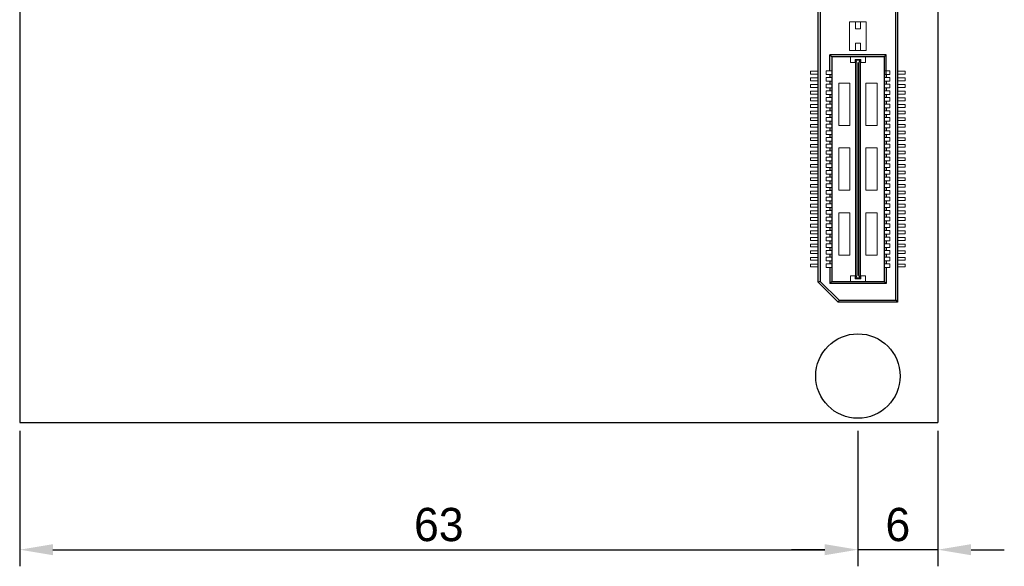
# Model space of a CAD drawing. Header units: millimetres. Extents: x 1095 to 1484, y 184 to 476.
# Tile 15 of 24: x 1263 to 1337, y 184 to 225. Entities that reach past the tile are written whole.
import ezdxf

# ---------------------------------------------------------------- set-up
doc = ezdxf.new("R2010")
doc.units = ezdxf.units.MM
doc.header["$LTSCALE"] = 0.1
doc.layers.add('daughter', color=7, linetype='Continuous')
doc.layers.add('yellow', color=5, linetype='Continuous')
doc.dimstyles.new('ISO-25', dxfattribs={"dimtxt": 2.5, "dimasz": 2.5, "dimexe": 1.25, "dimexo": 0.625, "dimtad": 1, "dimdsep": 46, "dimtxsty": 'Standard', "dimcen": 2.5, "dimadec": 0, "dimazin": 0, "dimtfac": 1, "dimtmove": 0, "dimatfit": 3, "dimfxl": 0, "dimarcsym": 0})

# ---------------------------------------------------------------- blocks, each defined once
blk = doc.blocks.new('*D9')
at = {"layer": 'Defpoints', "color": 0}
for p in [(1263.461, 194.702), (1326.461, 194.702), (1326.461, 185.138)]:
    blk.add_point(p, dxfattribs=at)
at = {"layer": 'yellow', "color": 0, "lineweight": -2}
for p, q in [((1263.461, 194.077), (1263.461, 183.888)), ((1326.461, 194.077), (1326.461, 183.888)), ((1265.961, 185.138), (1323.961, 185.138))]:
    blk.add_line(p, q, dxfattribs=at)
at = {"layer": 'yellow', "color": 0}
for points in [[(1265.961, 185.555), (1265.961, 184.721), (1263.461, 185.138)], [(1323.961, 185.555), (1323.961, 184.721), (1326.461, 185.138)]]:
    blk.add_solid(points, dxfattribs=at)
at = {"layer": 'yellow', "color": 0, "insert": (1294.961, 187.013), "char_height": 2.5, "attachment_point": 5}
blk.add_mtext('63', dxfattribs=at)
blk = doc.blocks.new('*D8')
at = {"layer": 'Defpoints', "color": 0}
for p in [(1326.461, 194.702), (1332.461, 194.702), (1326.461, 185.138)]:
    blk.add_point(p, dxfattribs=at)
at = {"layer": 'yellow', "color": 0, "lineweight": -2}
for p, q in [((1326.461, 194.077), (1326.461, 183.888)), ((1332.461, 194.077), (1332.461, 183.888)), ((1323.961, 185.138), (1321.461, 185.138)), ((1332.461, 185.138), (1326.461, 185.138)), ((1334.961, 185.138), (1337.461, 185.138))]:
    blk.add_line(p, q, dxfattribs=at)
at = {"layer": 'yellow', "color": 0}
for points in [[(1323.961, 185.555), (1323.961, 184.721), (1326.461, 185.138)], [(1334.961, 185.555), (1334.961, 184.721), (1332.461, 185.138)]]:
    blk.add_solid(points, dxfattribs=at)
at = {"layer": 'yellow', "color": 0, "insert": (1329.461, 187.013), "char_height": 2.5, "attachment_point": 5}
blk.add_mtext('6', dxfattribs=at)

msp = doc.modelspace()

# ---------------------------------------------------------------- linework, layer by layer
for p, q in [((1329.298, 203.899), (1329.298, 263.611)), ((1329.446, 263.759), (1329.446, 203.75)), ((1323.476, 205.251), (1323.476, 262.259)), ((1323.624, 262.198), (1323.624, 205.312)), ((1324.344, 221.139), (1324.344, 222.337)), ((1324.493, 222.192), (1324.344, 222.337)), ((1328.578, 222.337), (1324.344, 222.337)), ((1324.493, 222.192), (1324.493, 205.312)), ((1328.43, 222.192), (1324.493, 222.192)), ((1328.43, 222.192), (1328.43, 205.312)), ((1328.432, 222.192), (1328.578, 222.337)), ((1328.578, 220.865), (1328.578, 222.337)), ((1324.344, 220.865), (1324.344, 220.639)), ((1328.578, 220.865), (1328.578, 220.639)), ((1324.344, 220.365), (1324.344, 220.139)), ((1324.344, 219.865), (1324.344, 219.639)), ((1328.578, 220.365), (1328.578, 220.139)), ((1328.578, 219.865), (1328.578, 219.639)), ((1324.344, 219.365), (1324.344, 219.139)), ((1328.578, 219.365), (1328.578, 219.139)), ((1324.344, 218.865), (1324.344, 218.639)), ((1324.344, 218.365), (1324.344, 218.139)), ((1328.578, 218.865), (1328.578, 218.639)), ((1328.578, 218.365), (1328.578, 218.139)), ((1324.344, 217.865), (1324.344, 217.639)), ((1328.578, 217.865), (1328.578, 217.639)), ((1324.344, 217.365), (1324.344, 217.139)), ((1324.344, 216.865), (1324.344, 216.639)), ((1328.578, 217.365), (1328.578, 217.139)), ((1328.578, 216.865), (1328.578, 216.639)), ((1324.344, 216.365), (1324.344, 216.139)), ((1328.578, 216.365), (1328.578, 216.139)), ((1324.344, 215.865), (1324.344, 215.639)), ((1324.344, 215.365), (1324.344, 215.139)), ((1328.578, 215.865), (1328.578, 215.639)), ((1328.578, 215.365), (1328.578, 215.139)), ((1324.344, 214.865), (1324.344, 214.639)), ((1328.578, 214.865), (1328.578, 214.639)), ((1324.344, 214.365), (1324.344, 214.139)), ((1324.344, 213.865), (1324.344, 213.639)), ((1328.578, 214.365), (1328.578, 214.139)), ((1328.578, 213.865), (1328.578, 213.639)), ((1324.344, 213.365), (1324.344, 213.139)), ((1328.578, 213.365), (1328.578, 213.139)), ((1324.344, 212.865), (1324.344, 212.639)), ((1328.578, 212.865), (1328.578, 212.639)), ((1324.344, 212.365), (1324.344, 212.139)), ((1324.344, 211.865), (1324.344, 211.639)), ((1328.578, 212.365), (1328.578, 212.139)), ((1328.578, 211.865), (1328.578, 211.639)), ((1324.344, 211.365), (1324.344, 211.139)), ((1328.578, 211.365), (1328.578, 211.139)), ((1324.344, 210.865), (1324.344, 210.639)), ((1324.344, 210.365), (1324.344, 210.139)), ((1328.578, 210.865), (1328.578, 210.639)), ((1328.578, 210.365), (1328.578, 210.139)), ((1324.344, 209.865), (1324.344, 209.639)), ((1328.578, 209.865), (1328.578, 209.639)), ((1324.344, 209.365), (1324.344, 209.139)), ((1324.344, 208.865), (1324.344, 208.639)), ((1328.578, 209.365), (1328.578, 209.139)), ((1328.578, 208.865), (1328.578, 208.639)), ((1324.344, 208.365), (1324.344, 208.139)), ((1328.578, 208.365), (1328.578, 208.139)), ((1324.344, 207.865), (1324.344, 207.639)), ((1324.344, 207.365), (1324.344, 207.139)), ((1328.578, 207.865), (1328.578, 207.639)), ((1328.578, 207.365), (1328.578, 207.139)), ((1324.344, 206.865), (1324.344, 206.639)), ((1328.578, 206.865), (1328.578, 206.639)), ((1324.344, 206.365), (1324.344, 205.147)), ((1328.578, 206.365), (1328.578, 205.147)), ((1323.624, 205.312), (1323.476, 205.251)), ((1323.476, 205.251), (1324.976, 203.75)), ((1325.038, 203.899), (1323.624, 205.312)), ((1324.493, 205.312), (1324.344, 205.147)), ((1328.578, 205.147), (1324.344, 205.147)), ((1324.493, 205.312), (1328.43, 205.312)), ((1328.43, 205.312), (1328.578, 205.147)), ((1325.038, 203.899), (1324.976, 203.75)), ((1329.446, 203.75), (1324.976, 203.75)), ((1325.038, 203.899), (1329.298, 203.899)), ((1329.298, 203.899), (1329.446, 203.75))]:
    msp.add_line(p, q)
at = {"lineweight": 5}
for p, q in [((1325.831, 224.826), (1325.831, 222.661)), ((1327.091, 224.826), (1325.831, 224.826)), ((1326.267, 224.826), (1326.267, 224.293)), ((1326.655, 224.293), (1326.267, 224.293)), ((1326.655, 224.826), (1326.655, 224.293)), ((1327.091, 224.826), (1327.091, 222.661)), ((1326.267, 223.227), (1326.267, 222.661)), ((1326.655, 223.227), (1326.267, 223.227)), ((1326.655, 223.227), (1326.655, 222.661)), ((1327.091, 222.661), (1325.831, 222.661)), ((1325.896, 222.192), (1325.896, 221.772)), ((1327.027, 222.192), (1327.027, 221.772)), ((1326.251, 221.772), (1325.896, 221.772)), ((1326.251, 221.772), (1326.251, 221.998)), ((1326.671, 221.998), (1326.251, 221.998)), ((1326.267, 205.57), (1326.267, 221.934)), ((1326.267, 221.934), (1326.655, 221.934)), ((1326.299, 205.57), (1326.299, 221.934)), ((1326.413, 221.755), (1326.299, 221.934)), ((1326.413, 205.749), (1326.413, 221.755)), ((1326.509, 221.755), (1326.606, 221.934)), ((1326.509, 205.749), (1326.509, 221.755)), ((1326.606, 205.57), (1326.606, 221.934)), ((1326.655, 205.57), (1326.655, 221.934)), ((1326.671, 221.772), (1326.671, 221.998)), ((1327.027, 221.772), (1326.671, 221.772)), ((1322.907, 221.107), (1323.476, 221.107)), ((1322.907, 220.897), (1322.907, 221.107)), ((1322.907, 220.897), (1323.476, 220.897)), ((1322.907, 220.607), (1323.476, 220.607)), ((1322.907, 220.397), (1322.907, 220.607)), ((1324.07, 221.139), (1324.49, 221.139)), ((1324.07, 221.139), (1324.07, 220.865)), ((1324.07, 220.865), (1324.49, 220.865)), ((1324.07, 220.639), (1324.49, 220.639)), ((1324.07, 220.639), (1324.07, 220.365)), ((1328.852, 221.139), (1328.432, 221.139)), ((1328.852, 220.865), (1328.432, 220.865)), ((1328.852, 220.639), (1328.432, 220.639)), ((1328.852, 221.139), (1328.852, 220.865)), ((1328.852, 220.639), (1328.852, 220.365)), ((1330.016, 221.107), (1329.446, 221.107)), ((1330.016, 220.897), (1329.446, 220.897)), ((1330.016, 220.607), (1329.446, 220.607)), ((1330.016, 220.897), (1330.016, 221.107)), ((1330.016, 220.397), (1330.016, 220.607)), ((1322.907, 220.397), (1323.476, 220.397)), ((1322.907, 220.107), (1323.476, 220.107)), ((1322.907, 219.897), (1322.907, 220.107)), ((1322.907, 219.897), (1323.476, 219.897)), ((1324.07, 220.365), (1324.49, 220.365)), ((1324.07, 220.139), (1324.49, 220.139)), ((1324.07, 220.139), (1324.07, 219.865)), ((1324.07, 219.865), (1324.49, 219.865)), ((1325.023, 220.223), (1325.023, 217.04)), ((1325.863, 220.223), (1325.023, 220.223)), ((1325.863, 220.223), (1325.863, 217.04)), ((1327.059, 220.223), (1327.059, 217.04)), ((1327.899, 220.223), (1327.059, 220.223)), ((1327.899, 220.223), (1327.899, 217.04)), ((1328.852, 220.365), (1328.432, 220.365)), ((1328.852, 220.139), (1328.432, 220.139)), ((1328.852, 219.865), (1328.432, 219.865)), ((1328.852, 220.139), (1328.852, 219.865)), ((1330.016, 220.397), (1329.446, 220.397)), ((1330.016, 220.107), (1329.446, 220.107)), ((1330.016, 219.897), (1329.446, 219.897)), ((1330.016, 219.897), (1330.016, 220.107)), ((1322.907, 219.397), (1322.907, 219.607)), ((1322.907, 219.607), (1323.476, 219.607)), ((1322.907, 219.397), (1323.476, 219.397)), ((1322.907, 218.897), (1322.907, 219.107)), ((1322.907, 219.107), (1323.476, 219.107)), ((1324.07, 219.639), (1324.07, 219.365)), ((1324.07, 219.639), (1324.49, 219.639)), ((1324.07, 219.365), (1324.49, 219.365)), ((1324.07, 219.139), (1324.07, 218.865)), ((1324.07, 219.139), (1324.49, 219.139)), ((1328.852, 219.639), (1328.432, 219.639)), ((1328.852, 219.365), (1328.432, 219.365)), ((1328.852, 219.139), (1328.432, 219.139)), ((1328.852, 219.639), (1328.852, 219.365)), ((1328.852, 219.139), (1328.852, 218.865)), ((1330.016, 219.607), (1329.446, 219.607)), ((1330.016, 219.397), (1329.446, 219.397)), ((1330.016, 219.107), (1329.446, 219.107)), ((1330.016, 219.397), (1330.016, 219.607)), ((1330.016, 218.897), (1330.016, 219.107)), ((1322.907, 218.897), (1323.476, 218.897)), ((1322.907, 218.607), (1323.476, 218.607)), ((1322.907, 218.397), (1322.907, 218.607)), ((1322.907, 218.397), (1323.476, 218.397)), ((1324.07, 218.865), (1324.49, 218.865)), ((1324.07, 218.639), (1324.07, 218.365)), ((1324.07, 218.639), (1324.49, 218.639)), ((1324.07, 218.365), (1324.49, 218.365)), ((1328.852, 218.865), (1328.432, 218.865)), ((1328.852, 218.639), (1328.432, 218.639)), ((1328.852, 218.365), (1328.432, 218.365)), ((1328.852, 218.639), (1328.852, 218.365)), ((1330.016, 218.897), (1329.446, 218.897)), ((1330.016, 218.607), (1329.446, 218.607)), ((1330.016, 218.397), (1329.446, 218.397)), ((1330.016, 218.397), (1330.016, 218.607)), ((1322.907, 218.107), (1323.476, 218.107)), ((1322.907, 217.897), (1322.907, 218.107)), ((1322.907, 217.897), (1323.476, 217.897)), ((1322.907, 217.607), (1323.476, 217.607)), ((1322.907, 217.397), (1322.907, 217.607)), ((1324.07, 218.139), (1324.07, 217.865)), ((1324.07, 218.139), (1324.49, 218.139)), ((1324.07, 217.865), (1324.49, 217.865)), ((1324.07, 217.639), (1324.49, 217.639)), ((1324.07, 217.639), (1324.07, 217.365)), ((1328.852, 218.139), (1328.432, 218.139)), ((1328.852, 217.865), (1328.432, 217.865)), ((1328.852, 217.639), (1328.432, 217.639)), ((1328.852, 218.139), (1328.852, 217.865)), ((1328.852, 217.639), (1328.852, 217.365)), ((1330.016, 218.107), (1329.446, 218.107)), ((1330.016, 217.897), (1329.446, 217.897)), ((1330.016, 217.607), (1329.446, 217.607)), ((1330.016, 217.897), (1330.016, 218.107)), ((1330.016, 217.397), (1330.016, 217.607)), ((1322.907, 217.397), (1323.476, 217.397)), ((1322.907, 217.107), (1323.472, 217.107)), ((1322.907, 216.897), (1322.907, 217.107)), ((1322.907, 216.897), (1323.476, 216.897)), ((1324.07, 217.365), (1324.49, 217.365)), ((1324.07, 217.139), (1324.49, 217.139)), ((1324.07, 217.139), (1324.07, 216.865)), ((1324.07, 216.865), (1324.49, 216.865)), ((1325.863, 217.04), (1325.023, 217.04)), ((1327.899, 217.04), (1327.059, 217.04)), ((1328.852, 217.365), (1328.432, 217.365)), ((1328.852, 217.139), (1328.432, 217.139)), ((1328.852, 216.865), (1328.432, 216.865)), ((1328.852, 217.139), (1328.852, 216.865)), ((1330.016, 217.397), (1329.446, 217.397)), ((1330.016, 216.897), (1329.446, 216.897)), ((1330.016, 217.107), (1329.45, 217.107)), ((1330.016, 216.897), (1330.016, 217.107)), ((1322.907, 216.607), (1323.476, 216.607)), ((1322.907, 216.397), (1322.907, 216.607)), ((1322.907, 216.397), (1323.476, 216.397)), ((1322.907, 216.107), (1323.476, 216.107)), ((1322.907, 215.897), (1322.907, 216.107)), ((1324.07, 216.639), (1324.07, 216.365)), ((1324.07, 216.639), (1324.49, 216.639)), ((1324.07, 216.365), (1324.49, 216.365)), ((1324.07, 216.139), (1324.49, 216.139)), ((1324.07, 216.139), (1324.07, 215.865)), ((1328.852, 216.639), (1328.432, 216.639)), ((1328.852, 216.365), (1328.432, 216.365)), ((1328.852, 216.139), (1328.432, 216.139)), ((1328.852, 216.639), (1328.852, 216.365)), ((1328.852, 216.139), (1328.852, 215.865)), ((1330.016, 216.607), (1329.446, 216.607)), ((1330.016, 216.397), (1329.446, 216.397)), ((1330.016, 216.107), (1329.446, 216.107)), ((1330.016, 216.397), (1330.016, 216.607)), ((1330.016, 215.897), (1330.016, 216.107)), ((1322.907, 215.897), (1323.476, 215.897)), ((1322.907, 215.607), (1323.476, 215.607)), ((1322.907, 215.397), (1322.907, 215.607)), ((1322.907, 215.397), (1323.476, 215.397)), ((1324.07, 215.865), (1324.49, 215.865)), ((1324.07, 215.639), (1324.49, 215.639)), ((1324.07, 215.639), (1324.07, 215.365)), ((1324.07, 215.365), (1324.49, 215.365)), ((1325.023, 215.343), (1325.023, 212.161)), ((1325.863, 215.343), (1325.023, 215.343)), ((1325.863, 215.343), (1325.863, 212.161)), ((1327.059, 215.343), (1327.059, 212.161)), ((1327.899, 215.343), (1327.059, 215.343)), ((1327.899, 215.343), (1327.899, 212.161)), ((1328.852, 215.865), (1328.432, 215.865)), ((1328.852, 215.639), (1328.432, 215.639)), ((1328.852, 215.365), (1328.432, 215.365)), ((1328.852, 215.639), (1328.852, 215.365)), ((1330.016, 215.897), (1329.446, 215.897)), ((1330.016, 215.607), (1329.446, 215.607)), ((1330.016, 215.397), (1329.446, 215.397)), ((1330.016, 215.397), (1330.016, 215.607)), ((1322.907, 214.897), (1322.907, 215.107)), ((1322.907, 215.107), (1323.476, 215.107)), ((1322.907, 214.897), (1323.476, 214.897)), ((1322.907, 214.397), (1322.907, 214.607)), ((1322.907, 214.607), (1323.476, 214.607)), ((1324.07, 215.139), (1324.07, 214.865)), ((1324.07, 215.139), (1324.49, 215.139)), ((1324.07, 214.865), (1324.49, 214.865)), ((1324.07, 214.639), (1324.49, 214.639)), ((1324.07, 214.639), (1324.07, 214.365)), ((1328.852, 215.139), (1328.432, 215.139)), ((1328.852, 214.865), (1328.432, 214.865)), ((1328.852, 214.639), (1328.432, 214.639)), ((1328.852, 215.139), (1328.852, 214.865)), ((1328.852, 214.639), (1328.852, 214.365)), ((1330.016, 215.107), (1329.446, 215.107)), ((1330.016, 214.897), (1329.446, 214.897)), ((1330.016, 214.607), (1329.446, 214.607)), ((1330.016, 214.897), (1330.016, 215.107)), ((1330.016, 214.397), (1330.016, 214.607)), ((1322.907, 214.397), (1323.476, 214.397)), ((1322.907, 213.897), (1322.907, 214.107)), ((1322.907, 214.107), (1323.476, 214.107)), ((1322.907, 213.897), (1323.476, 213.897)), ((1324.07, 214.365), (1324.49, 214.365)), ((1324.07, 214.139), (1324.49, 214.139)), ((1324.07, 214.139), (1324.07, 213.865)), ((1324.07, 213.865), (1324.49, 213.865)), ((1328.852, 214.365), (1328.432, 214.365)), ((1328.852, 214.139), (1328.432, 214.139)), ((1328.852, 213.865), (1328.432, 213.865)), ((1328.852, 214.139), (1328.852, 213.865)), ((1330.016, 214.397), (1329.446, 214.397)), ((1330.016, 214.107), (1329.446, 214.107)), ((1330.016, 213.897), (1329.446, 213.897)), ((1330.016, 213.897), (1330.016, 214.107)), ((1322.907, 213.397), (1322.907, 213.607)), ((1322.907, 213.607), (1323.476, 213.607)), ((1322.907, 213.397), (1323.476, 213.397)), ((1324.07, 213.639), (1324.07, 213.365)), ((1324.07, 213.639), (1324.49, 213.639)), ((1324.07, 213.365), (1324.49, 213.365)), ((1324.07, 213.139), (1324.49, 213.139)), ((1324.07, 213.139), (1324.07, 212.865)), ((1328.852, 213.639), (1328.432, 213.639)), ((1328.852, 213.365), (1328.432, 213.365)), ((1328.852, 213.139), (1328.432, 213.139)), ((1328.852, 213.639), (1328.852, 213.365)), ((1328.852, 213.139), (1328.852, 212.865)), ((1330.016, 213.607), (1329.446, 213.607)), ((1330.016, 213.397), (1329.446, 213.397)), ((1330.016, 213.397), (1330.016, 213.607)), ((1322.907, 212.897), (1322.907, 213.107)), ((1322.907, 213.107), (1323.476, 213.107)), ((1322.907, 212.897), (1323.476, 212.897)), ((1322.907, 212.397), (1322.907, 212.607)), ((1322.907, 212.607), (1323.476, 212.607)), ((1322.907, 212.397), (1323.476, 212.397)), ((1324.07, 212.865), (1324.49, 212.865)), ((1324.07, 212.639), (1324.49, 212.639)), ((1324.07, 212.639), (1324.07, 212.365)), ((1328.852, 212.865), (1328.432, 212.865)), ((1328.852, 212.639), (1328.432, 212.639)), ((1328.852, 212.639), (1328.852, 212.365)), ((1330.016, 213.107), (1329.446, 213.107)), ((1330.016, 212.897), (1329.446, 212.897)), ((1330.016, 212.607), (1329.446, 212.607)), ((1330.016, 212.397), (1329.446, 212.397)), ((1330.016, 212.897), (1330.016, 213.107)), ((1330.016, 212.397), (1330.016, 212.607)), ((1322.907, 211.897), (1322.907, 212.107)), ((1322.907, 212.107), (1323.476, 212.107)), ((1322.907, 211.897), (1323.476, 211.897)), ((1324.07, 212.365), (1324.49, 212.365)), ((1324.07, 212.139), (1324.07, 211.865)), ((1324.07, 212.139), (1324.49, 212.139)), ((1324.07, 211.865), (1324.49, 211.865)), ((1325.863, 212.161), (1325.023, 212.161)), ((1327.899, 212.161), (1327.059, 212.161)), ((1328.852, 212.365), (1328.432, 212.365)), ((1328.852, 212.139), (1328.432, 212.139)), ((1328.852, 211.865), (1328.432, 211.865)), ((1328.852, 212.139), (1328.852, 211.865)), ((1330.016, 212.107), (1329.446, 212.107)), ((1330.016, 211.897), (1329.446, 211.897)), ((1330.016, 211.897), (1330.016, 212.107)), ((1322.907, 211.397), (1322.907, 211.607)), ((1322.907, 211.607), (1323.476, 211.607)), ((1322.907, 211.397), (1323.476, 211.397)), ((1322.907, 210.897), (1322.907, 211.107)), ((1322.907, 211.107), (1323.472, 211.107)), ((1324.07, 211.639), (1324.49, 211.639)), ((1324.07, 211.639), (1324.07, 211.365)), ((1324.07, 211.365), (1324.49, 211.365)), ((1324.07, 211.139), (1324.07, 210.865)), ((1324.07, 211.139), (1324.49, 211.139)), ((1328.852, 211.639), (1328.432, 211.639)), ((1328.852, 211.365), (1328.432, 211.365)), ((1328.852, 211.139), (1328.432, 211.139)), ((1328.852, 211.639), (1328.852, 211.365)), ((1328.852, 211.139), (1328.852, 210.865)), ((1330.016, 211.607), (1329.446, 211.607)), ((1330.016, 211.397), (1329.446, 211.397)), ((1330.016, 211.107), (1329.45, 211.107)), ((1330.016, 211.397), (1330.016, 211.607)), ((1330.016, 210.897), (1330.016, 211.107)), ((1322.907, 210.897), (1323.476, 210.897)), ((1322.907, 210.397), (1322.907, 210.607)), ((1322.907, 210.607), (1323.476, 210.607)), ((1322.907, 210.397), (1323.476, 210.397)), ((1324.07, 210.865), (1324.49, 210.865)), ((1324.07, 210.639), (1324.07, 210.365)), ((1324.07, 210.639), (1324.49, 210.639)), ((1324.07, 210.365), (1324.49, 210.365)), ((1325.023, 210.464), (1325.023, 207.281)), ((1325.863, 210.464), (1325.023, 210.464)), ((1325.863, 210.464), (1325.863, 207.281)), ((1327.059, 210.464), (1327.059, 207.281)), ((1327.899, 210.464), (1327.059, 210.464)), ((1327.899, 210.464), (1327.899, 207.281)), ((1328.852, 210.865), (1328.432, 210.865)), ((1328.852, 210.639), (1328.432, 210.639)), ((1328.852, 210.365), (1328.432, 210.365)), ((1328.852, 210.639), (1328.852, 210.365)), ((1330.016, 210.897), (1329.446, 210.897)), ((1330.016, 210.607), (1329.446, 210.607)), ((1330.016, 210.397), (1329.446, 210.397)), ((1330.016, 210.397), (1330.016, 210.607)), ((1322.907, 209.897), (1322.907, 210.107)), ((1322.907, 210.107), (1323.476, 210.107)), ((1322.907, 209.897), (1323.476, 209.897)), ((1322.907, 209.397), (1322.907, 209.607)), ((1322.907, 209.607), (1323.476, 209.607)), ((1324.07, 210.139), (1324.49, 210.139)), ((1324.07, 210.139), (1324.07, 209.865)), ((1324.07, 209.865), (1324.49, 209.865)), ((1324.07, 209.639), (1324.49, 209.639)), ((1324.07, 209.639), (1324.07, 209.365)), ((1328.852, 210.139), (1328.432, 210.139)), ((1328.852, 209.865), (1328.432, 209.865)), ((1328.852, 209.639), (1328.432, 209.639)), ((1328.852, 210.139), (1328.852, 209.865)), ((1328.852, 209.639), (1328.852, 209.365)), ((1330.016, 210.107), (1329.446, 210.107)), ((1330.016, 209.897), (1329.446, 209.897)), ((1330.016, 209.607), (1329.446, 209.607)), ((1330.016, 209.897), (1330.016, 210.107)), ((1330.016, 209.397), (1330.016, 209.607)), ((1322.907, 209.397), (1323.476, 209.397)), ((1322.907, 209.107), (1323.476, 209.107)), ((1322.907, 208.897), (1322.907, 209.107)), ((1322.907, 208.897), (1323.476, 208.897)), ((1324.07, 209.365), (1324.49, 209.365)), ((1324.07, 209.139), (1324.49, 209.139)), ((1324.07, 209.139), (1324.07, 208.865)), ((1324.07, 208.865), (1324.49, 208.865)), ((1328.852, 209.365), (1328.432, 209.365)), ((1328.852, 209.139), (1328.432, 209.139)), ((1328.852, 208.865), (1328.432, 208.865)), ((1328.852, 209.139), (1328.852, 208.865)), ((1330.016, 209.397), (1329.446, 209.397)), ((1330.016, 209.107), (1329.446, 209.107)), ((1330.016, 208.897), (1329.446, 208.897)), ((1330.016, 208.897), (1330.016, 209.107)), ((1322.907, 208.607), (1323.476, 208.607)), ((1322.907, 208.397), (1322.907, 208.607)), ((1322.907, 208.397), (1323.476, 208.397)), ((1322.907, 207.897), (1322.907, 208.107)), ((1322.907, 208.107), (1323.472, 208.107)), ((1324.07, 208.639), (1324.07, 208.365)), ((1324.07, 208.639), (1324.49, 208.639)), ((1324.07, 208.365), (1324.49, 208.365)), ((1324.07, 208.139), (1324.07, 207.865)), ((1324.07, 208.139), (1324.49, 208.139)), ((1328.852, 208.639), (1328.432, 208.639)), ((1328.852, 208.365), (1328.432, 208.365)), ((1328.852, 208.139), (1328.432, 208.139)), ((1328.852, 208.639), (1328.852, 208.365)), ((1328.852, 208.139), (1328.852, 207.865)), ((1330.016, 208.607), (1329.446, 208.607)), ((1330.016, 208.397), (1329.446, 208.397)), ((1330.016, 208.107), (1329.45, 208.107)), ((1330.016, 208.397), (1330.016, 208.607)), ((1330.016, 207.897), (1330.016, 208.107)), ((1322.907, 207.897), (1323.476, 207.897)), ((1322.907, 207.607), (1323.476, 207.607)), ((1322.907, 207.397), (1322.907, 207.607)), ((1322.907, 207.397), (1323.476, 207.397)), ((1324.07, 207.865), (1324.49, 207.865)), ((1324.07, 207.639), (1324.07, 207.365)), ((1324.07, 207.639), (1324.49, 207.639)), ((1324.07, 207.365), (1324.49, 207.365)), ((1325.863, 207.281), (1325.023, 207.281)), ((1327.899, 207.281), (1327.059, 207.281)), ((1328.852, 207.865), (1328.432, 207.865)), ((1328.852, 207.639), (1328.432, 207.639)), ((1328.852, 207.365), (1328.432, 207.365)), ((1328.852, 207.639), (1328.852, 207.365)), ((1330.016, 207.897), (1329.446, 207.897)), ((1330.016, 207.607), (1329.446, 207.607)), ((1330.016, 207.397), (1329.446, 207.397)), ((1330.016, 207.397), (1330.016, 207.607)), ((1322.907, 207.107), (1323.476, 207.107)), ((1322.907, 206.897), (1322.907, 207.107)), ((1322.907, 206.897), (1323.476, 206.897)), ((1322.907, 206.607), (1323.476, 206.607)), ((1322.907, 206.397), (1322.907, 206.607)), ((1324.07, 207.139), (1324.49, 207.139)), ((1324.07, 207.139), (1324.07, 206.865)), ((1324.07, 206.865), (1324.49, 206.865)), ((1324.07, 206.639), (1324.49, 206.639)), ((1324.07, 206.639), (1324.07, 206.365)), ((1328.852, 207.139), (1328.432, 207.139)), ((1328.852, 206.865), (1328.432, 206.865)), ((1328.852, 206.639), (1328.432, 206.639)), ((1328.852, 207.139), (1328.852, 206.865)), ((1328.852, 206.639), (1328.852, 206.365)), ((1330.016, 207.107), (1329.446, 207.107)), ((1330.016, 206.897), (1329.446, 206.897)), ((1330.016, 206.607), (1329.446, 206.607)), ((1330.016, 206.897), (1330.016, 207.107)), ((1330.016, 206.397), (1330.016, 206.607)), ((1322.907, 206.397), (1323.476, 206.397)), ((1324.07, 206.365), (1324.49, 206.365)), ((1325.896, 205.312), (1325.896, 205.732)), ((1326.251, 205.732), (1325.896, 205.732)), ((1326.251, 205.732), (1326.251, 205.506)), ((1326.413, 205.749), (1326.299, 205.57)), ((1326.509, 205.749), (1326.606, 205.57)), ((1327.027, 205.732), (1326.671, 205.732)), ((1326.671, 205.732), (1326.671, 205.506)), ((1327.027, 205.312), (1327.027, 205.732)), ((1328.852, 206.365), (1328.432, 206.365)), ((1330.016, 206.397), (1329.446, 206.397)), ((1326.671, 205.506), (1326.251, 205.506)), ((1326.267, 205.57), (1326.655, 205.57))]:
    msp.add_line(p, q, dxfattribs=at)
msp.add_circle((1326.461, 198.195), 3.175)
at = {"layer": 'daughter'}
for p, q in [((1263.461, 272.807), (1263.461, 194.702)), ((1332.461, 272.807), (1332.461, 194.702)), ((1263.461, 194.702), (1332.461, 194.702))]:
    msp.add_line(p, q, dxfattribs=at)

# ---------------------------------------------------------------- dimensions: what is measured, and where the dimension line sits
at = {"layer": 'yellow'}
for p1, picture, middle in [((1263.461, 194.702), '*D9', (1294.961, 187.013)), ((1332.461, 194.702), '*D8', (1329.461, 187.013))]:
    dim = msp.add_linear_dim(base=(1326.461, 185.138), p1=p1, p2=(1326.461, 194.702), dimstyle='ISO-25', dxfattribs=at)
    dim.commit()
    dim.dimension.update_dxf_attribs({"geometry": picture, "text_midpoint": middle})

doc.saveas('drawing.dxf')
